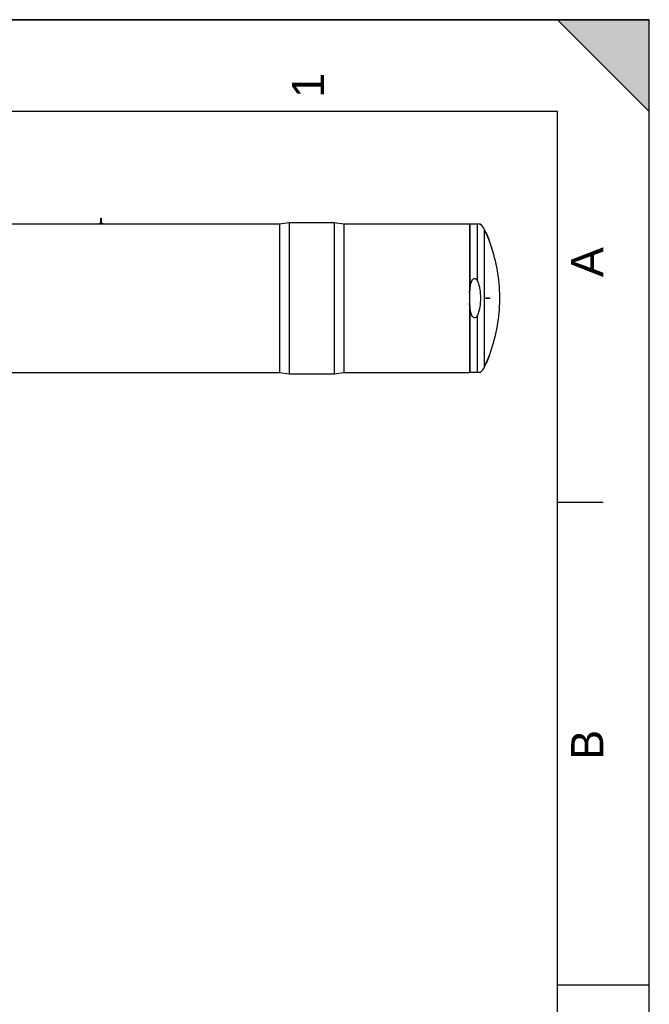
# Model space of a CAD drawing. Header units: millimetres. Extents: x 0 to 297, y 0 to 210.
# Tile 20 of 20: x 229 to 297, y 103 to 210. Entities that reach past the tile are written whole.
import ezdxf

# ---------------------------------------------------------------- set-up
doc = ezdxf.new("R2010")
doc.units = ezdxf.units.MM
doc.header["$LTSCALE"] = 16.335
doc.layers.get('0').update_dxf_attribs({"linetype": 'CONTINUOUS'})
doc.layers.add('AXES_REF', color=7, linetype='CONTINUOUS')
doc.layers.add('SURFACES', color=7, linetype='CONTINUOUS')
doc.styles.add('TEXTSTYLE_2', font='arial.ttf')

# ---------------------------------------------------------------- blocks, each defined once
blk = doc.blocks.new('MARGEA4_BL0', base_point=(148.51, 105.01))
at = {"color": 7, "linetype": 'Continuous'}
for p, q in [((297.01, 210.01), (0.01, 210.01)), ((287.01, 210.01), (297.01, 200.01)), ((297.01, 210.01), (287.01, 210.01)), ((297.01, 200.01), (287.01, 210.01)), ((297.01, 0.01), (297.01, 210.01)), ((297.01, 200.01), (297.01, 210.01)), ((297.01, 0.01), (297.01, 210.01)), ((287.01, 200.01), (10.01, 200.01)), ((287.01, 10.01), (287.01, 200.01)), ((292.01, 157.51), (287.01, 157.51)), ((297.01, 105.01), (287.01, 105.01))]:
    blk.add_line(p, q, dxfattribs=at)
blk.add_solid([(287.01, 210.01), (297.01, 200.01), (297.01, 210.01)], dxfattribs=at)
at = {"color": 5, "linetype": 'Continuous', "style": 'TEXTSTYLE_2', "oblique": 0}
for s, p in [('1', (261.64, 201.51)), ('A', (292.01, 182.01)), ('B', (292.01, 129.51))]:
    blk.add_text(s, height=3.5, rotation=90, dxfattribs=at).set_placement(p)

msp = doc.modelspace()

# ---------------------------------------------------------------- linework, layer by layer
at = {"color": 7, "linetype": 'Continuous'}
for p, q in [((0, 210), (297, 210)), ((297, 0), (297, 210)), ((297.01, 0.01), (297.01, 200.01)), ((221.8, 187.82), (256.8, 187.82)), ((237.14, 187.85), (237.62, 187.85)), ((237.14, 187.82), (237.14, 187.85)), ((237.34, 187.9), (237.34, 188.37)), ((237.42, 187.9), (237.42, 188.37)), ((237.62, 187.82), (237.62, 187.85)), ((263.8, 187.82), (277.45, 187.82)), ((277.45, 187.82), (277.45, 171.62)), ((278.65, 187.76), (277.49, 187.76)), ((279.25, 186.88), (279.23, 186.88)), ((279.68, 185.83), (279.65, 185.83)), ((280.76, 180.25), (280.74, 180.25)), ((279.23, 179.76), (279.68, 179.76)), ((279.68, 179.69), (279.23, 179.69)), ((280.74, 179.76), (280.77, 179.76)), ((280.77, 179.69), (280.74, 179.69)), ((280.76, 179.2), (280.74, 179.2)), ((279.68, 173.62), (279.65, 173.62)), ((279.25, 172.57), (279.23, 172.57)), ((221.8, 171.62), (256.8, 171.62)), ((263.8, 171.62), (277.45, 171.62)), ((277.49, 171.69), (278.65, 171.69))]:
    msp.add_line(p, q, dxfattribs=at)
at = {"color": 9, "linetype": 'Continuous'}
for p, q in [((277.49, 187.76), (277.49, 180.57)), ((278.31, 181.6), (278.31, 187.76)), ((277.49, 178.88), (277.49, 171.69)), ((278.31, 171.69), (278.31, 177.85))]:
    msp.add_line(p, q, dxfattribs=at)
at = {"color": 7, "linetype": 'Continuous'}
for centre, radius, start, end in [((237.38, 187.75), 0.175, 104.4809, 144.5496), ((237.38, 188.37), 0.0437, 0, 180), ((237.38, 187.75), 0.175, 35.4504, 75.5191), ((263.13, 179.72), 17.62, 20.2792, 23.9652), ((263.13, 179.72), 17.64, 20.254, 23.9349), ((263.13, 179.72), 17.62, 0.1138, 1.7073), ((263.13, 179.72), 17.64, 0.1137, 1.7052), ((263.13, 179.72), 16.1, 359.8755, 0.1245), ((263.13, 179.72), 16.13, 359.8756, 0.1244), ((263.13, 179.72), 16.55, 359.8788, 0.1212), ((263.13, 179.72), 17.61, 359.8861, 0.1139), ((263.13, 179.72), 17.62, 358.2927, 359.8862), ((263.13, 179.72), 17.63, 359.8863, 0.1137), ((263.13, 179.72), 17.64, 358.2948, 359.8863), ((263.13, 179.72), 17.62, 336.0348, 339.7208), ((263.13, 179.72), 17.64, 336.0651, 339.746)]:
    msp.add_arc(centre, radius, start, end, dxfattribs=at)
for points, knots in [([(237.38, 187.87), (237.37, 187.87), (237.35, 187.87), (237.34, 187.89), (237.34, 187.9)], [0, 0, 0, 0, 0.606651, 1, 1, 1, 1]), ([(237.42, 187.9), (237.42, 187.89), (237.41, 187.87), (237.39, 187.87), (237.38, 187.87)], [0, 0, 0, 0, 0.393217, 1, 1, 1, 1]), ([(277.49, 180.57), (277.5, 180.73), (277.53, 180.96), (277.6, 181.27), (277.67, 181.5), (277.75, 181.68), (277.85, 181.8), (277.96, 181.87), (278.08, 181.87), (278.18, 181.8), (278.25, 181.7), (278.29, 181.63), (278.31, 181.6)], [0, 0, 0, 0, 0.250594, 0.375907, 0.50118, 0.626262, 0.6888, 0.750962, 0.812587, 0.874819, 0.937372, 1, 1, 1, 1]), ([(278.31, 181.6), (278.38, 181.45), (278.49, 181.15), (278.62, 180.52), (278.65, 180.04), (278.65, 179.72)], [0, 0, 0, 0, 0.249926, 0.500034, 1, 1, 1, 1]), ([(278.31, 177.85), (278.29, 177.82), (278.25, 177.75), (278.18, 177.65), (278.08, 177.58), (277.96, 177.57), (277.85, 177.64), (277.75, 177.77), (277.67, 177.95), (277.6, 178.17), (277.53, 178.48), (277.5, 178.72), (277.49, 178.88)], [0, 0, 0, 0, 0.062628, 0.125181, 0.187413, 0.249038, 0.3112, 0.373738, 0.49882, 0.624093, 0.749406, 1, 1, 1, 1]), ([(278.65, 179.72), (278.65, 179.4), (278.62, 178.92), (278.49, 178.3), (278.38, 177.99), (278.31, 177.85)], [0, 0, 0, 0, 0.499966, 0.750074, 1, 1, 1, 1])]:
    msp.add_open_spline(points, degree=3, knots=knots, dxfattribs=at)
for points in [[(277.45, 180.25), (277.47, 180.36), (277.48, 180.46), (277.49, 180.57)], [(277.49, 178.88), (277.48, 178.98), (277.47, 179.09), (277.45, 179.19)]]:
    msp.add_open_spline(points, degree=3, dxfattribs=at)
at = {"layer": 'AXES_REF', "color": 7, "linetype": 'Continuous'}
for p, q in [((256.8, 187.82), (257.85, 187.97)), ((256.8, 187.82), (256.8, 171.62)), ((257.85, 187.97), (262.75, 187.97)), ((257.85, 187.97), (257.85, 171.48)), ((262.75, 187.97), (263.8, 187.82)), ((262.75, 187.97), (262.75, 171.48)), ((263.8, 187.82), (263.8, 171.62)), ((256.8, 171.62), (257.85, 171.48)), ((257.85, 171.48), (262.75, 171.48)), ((262.75, 171.48), (263.8, 171.62))]:
    msp.add_line(p, q, dxfattribs=at)
at = {"layer": 'AXES_REF', "color": 9, "linetype": 'Continuous'}
msp.add_line((279.08, 172.25), (279.08, 187.2), dxfattribs=at)
at = {"layer": 'AXES_REF', "color": 7, "linetype": 'Continuous'}
for centre, radius, start, end in [((277.63, 186.51), 1.61, 25.0919, 50.5103), ((263.13, 179.72), 17.62, 23.9651, 25.0919), ((263.13, 179.72), 17.62, 1.7073, 20.2792), ((263.13, 179.72), 17.62, 339.7208, 358.2927), ((263.13, 179.72), 17.62, 334.9081, 336.0349), ((277.63, 172.93), 1.61, 309.4897, 334.9081)]:
    msp.add_arc(centre, radius, start, end, dxfattribs=at)
at = {"layer": 'SURFACES', "color": 7, "linetype": 'Continuous'}
msp.add_arc((263.13, 179.72), 17.64, 359.8863, 0.1137, dxfattribs=at)

# ---------------------------------------------------------------- block references
at = {"color": 2, "linetype": 'Continuous'}
msp.add_blockref('MARGEA4_BL0', (148.51, 105.01), dxfattribs=at)

doc.saveas('drawing.dxf')
